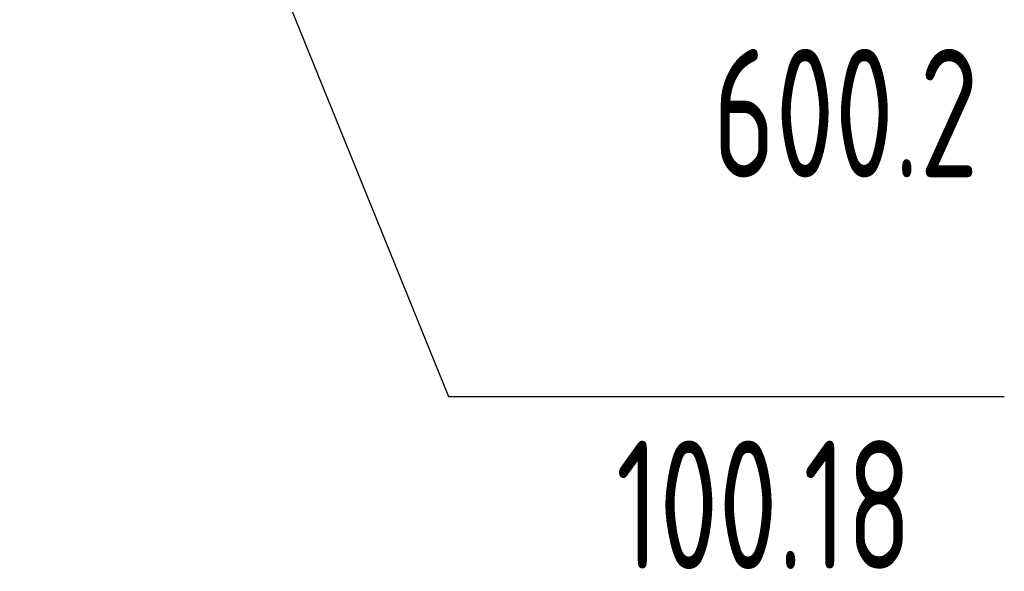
# Model space of a CAD drawing. Header units: millimetres. Extents: x -367720 to -162733, y 309172 to 337444.
# Tile 43 of 164: x -357571 to -355973, y 313705 to 314600. Entities that reach past the tile are written whole.
import ezdxf
from ezdxf.enums import TextEntityAlignment as Align

# ---------------------------------------------------------------- set-up
doc = ezdxf.new("R2010")
doc.units = ezdxf.units.MM
doc.header["$LTSCALE"] = 10
doc.header["$MEASUREMENT"] = 0
doc.linetypes.add('HIDDEN', pattern=[0.375, 0.25, -0.125])
doc.layers.get('0').update_dxf_attribs({"color": 255, "lineweight": 13})
doc.layers.add('VZ1', color=6, linetype='Continuous', lineweight=18)
doc.layers.add('VZT_odvod', color=6, linetype='Continuous')
doc.layers.add('VZT_pozice', color=1, linetype='Continuous')
doc.styles.add('ISO8', font='ISO8.shx')
doc.styles.add('ROMANS', font='ROMANS.shx', dxfattribs={"height": 80})

# ---------------------------------------------------------------- blocks, each defined once
blk = doc.blocks.new('LU-H')
at = {"linetype": 'ByBlock', "style": 'ISO8'}
blk.add_attdef('LU-WERT', text='', height=1, dxfattribs=at).set_placement((0.0065, -0.0082), align=Align.CENTER)
blk = doc.blocks.new('A$C44164CF6')
at = {"layer": 'VZT_pozice', "color": 7}
blk.add_line((-2825.1, -3126.9, 7.5), (-2092.3, -4931.6, 7.5), dxfattribs=at)
at = {"layer": 'VZT_pozice', "color": 2}
blk.add_line((-2092.3, -4931.6, 7.5), (-1190.6, -4931.6, 7.5), dxfattribs=at)
at = {"layer": 'VZT_odvod', "linetype": 'HIDDEN', "ltscale": 200}
ref = blk.add_blockref('LU-H', (-1497.4, -4369.9, 0), dxfattribs=dict(at, xscale=-250, yscale=250, zscale=250, rotation=180))
ref.add_attrib('LU-WERT', '600.2', dxfattribs={"layer": '0', "linetype": 'ByBlock', "height": 208.33, "style": 'ISO8', "width": 0.75}).set_placement((-1447.9, -4576.2, 0), align=Align.CENTER)
ref = blk.add_blockref('LU-H', (-1441.7, -5005.4, 7.5), dxfattribs=dict(at, xscale=250, yscale=250, zscale=250, rotation=180))
ref.add_attrib('LU-WERT', '100.18', dxfattribs={"layer": '0', "linetype": 'ByBlock', "height": 208.33, "style": 'ISO8', "width": 0.75}).set_placement((-1580.5, -5211.6, 7.5), align=Align.CENTER)
at = {"layer": 'VZ1', "extrusion": (0, -1, -1.22461e-16), "style": 'ROMANS', "width": 0.8, "flags": 1}
for tag, p in [('MATERIAL', (-2269.1, 3112.5, -14812.2)), ('PRIRUBA', (-2269.1, 3112.5, -14812.2)), ('PRUTOK', (-2269.1, 3112.5, -14812.2)), ('PLOCHA', (-2269.1, 3112.5, -14812.2)), ('OBVOD', (-2269.1, 3112.5, -14812.2)), ('NAZEV', (-2269.1, 3112.5, -14812.2)), ('USEK', (-2269.1, 3112.5, -14812.2)), ('KOTA', (-2269.1, 3112.5, -14812.2)), ('TVAR', (-2269.1, 3112.5, -14812.2)), ('NB2', (-2269.1, 3112.5, -14812.2)), ('NB1', (-2269.1, 3112.5, -14812.2)), ('POS', (-2269.1, 3112.5, -14812.2)), ('DB', (-2269.1, 3112.5, -14812.2)), ('DA', (-2269.1, 3112.5, -14812.2)), ('B2', (-2269.1, 3112.5, -14812.2)), ('A2', (-2269.1, 3112.5, -14812.2)), ('B1', (-2269.1, 3112.5, -14812.2)), ('A1', (-2269.1, 3112.5, -14812.2)), ('LT', (-2269.1, 3112.5, -14812.2)), ('MATERIAL', (99885.3, 3112.5, -14812.2)), ('PRIRUBA', (99885.3, 3112.5, -14812.2)), ('PRUTOK', (99885.3, 3112.5, -14812.2)), ('PLOCHA', (99885.3, 3112.5, -14812.2)), ('OBVOD', (99885.3, 3112.5, -14812.2)), ('NAZEV', (99885.3, 3112.5, -14812.2)), ('USEK', (99885.3, 3112.5, -14812.2)), ('KOTA', (99885.3, 3112.5, -14812.2)), ('TVAR', (99885.3, 3112.5, -14812.2)), ('NB2', (99885.3, 3112.5, -14812.2)), ('NB1', (99885.3, 3112.5, -14812.2)), ('POS', (99885.3, 3112.5, -14812.2)), ('DB', (99885.3, 3112.5, -14812.2)), ('DA', (99885.3, 3112.5, -14812.2)), ('B2', (99885.3, 3112.5, -14812.2)), ('B1', (99885.3, 3112.5, -14812.2)), ('LT', (99885.3, 3112.5, -14812.2)), ('A2', (99885.3, 3112.5, -14812.2)), ('A1', (99885.3, 3112.5, -14812.2))]:
    blk.add_attdef(tag, p, '', height=1, rotation=180, dxfattribs=at)
at = {"layer": 'VZ1', "extrusion": (1.22461e-16, 1, 4.44089e-16), "style": 'ROMANS', "width": 0.8, "flags": 1}
for tag, p in [('MATERIAL', (2269.1, 2852.5, 14812.2)), ('PRIRUBA', (2269.1, 2852.5, 14812.2)), ('IZOLACE', (2269.1, 2852.5, 14812.2)), ('PRUTOK', (2269.1, 2852.5, 14812.2)), ('PLOCHA', (2269.1, 2852.5, 14812.2)), ('NASTCE', (2269.1, 2852.5, 14812.2)), ('OBVOD', (2269.1, 2852.5, 14812.2)), ('NAZEV', (2269.1, 2852.5, 14812.2)), ('USEK', (2269.1, 2852.5, 14812.2)), ('KOTA', (2269.1, 2852.5, 14812.2)), ('TVAR', (2269.1, 2852.5, 14812.2)), ('NB2', (2269.1, 2852.5, 14812.2)), ('NB1', (2269.1, 2852.5, 14812.2)), ('POS', (2269.1, 2852.5, 14812.2)), ('VS', (2269.1, 2852.5, 14812.2)), ('B1', (2269.1, 2852.5, 14812.2)), ('A1', (2269.1, 2852.5, 14812.2)), ('LT', (2269.1, 2852.5, 14812.2)), ('MATERIAL', (-99885.3, 2852.5, 14812.2)), ('PRIRUBA', (-99885.3, 2852.5, 14812.2)), ('IZOLACE', (-99885.3, 2852.5, 14812.2)), ('PRUTOK', (-99885.3, 2852.5, 14812.2)), ('PLOCHA', (-99885.3, 2852.5, 14812.2)), ('NASTCE', (-99885.3, 2852.5, 14812.2)), ('OBVOD', (-99885.3, 2852.5, 14812.2)), ('NAZEV', (-99885.3, 2852.5, 14812.2)), ('USEK', (-99885.3, 2852.5, 14812.2)), ('KOTA', (-99885.3, 2852.5, 14812.2)), ('TVAR', (-99885.3, 2852.5, 14812.2)), ('NB2', (-99885.3, 2852.5, 14812.2)), ('NB1', (-99885.3, 2852.5, 14812.2)), ('POS', (-99885.3, 2852.5, 14812.2)), ('B1', (-99885.3, 2852.5, 14812.2)), ('VS', (-99885.3, 2852.5, 14812.2)), ('LT', (-99885.3, 2852.5, 14812.2)), ('A1', (-99885.3, 2852.5, 14812.2))]:
    blk.add_attdef(tag, p, '', height=1, dxfattribs=at)

msp = doc.modelspace()

# ---------------------------------------------------------------- block references
msp.add_blockref('A$C44164CF6', (-354782.9, 318920.1))

doc.saveas('drawing.dxf')
